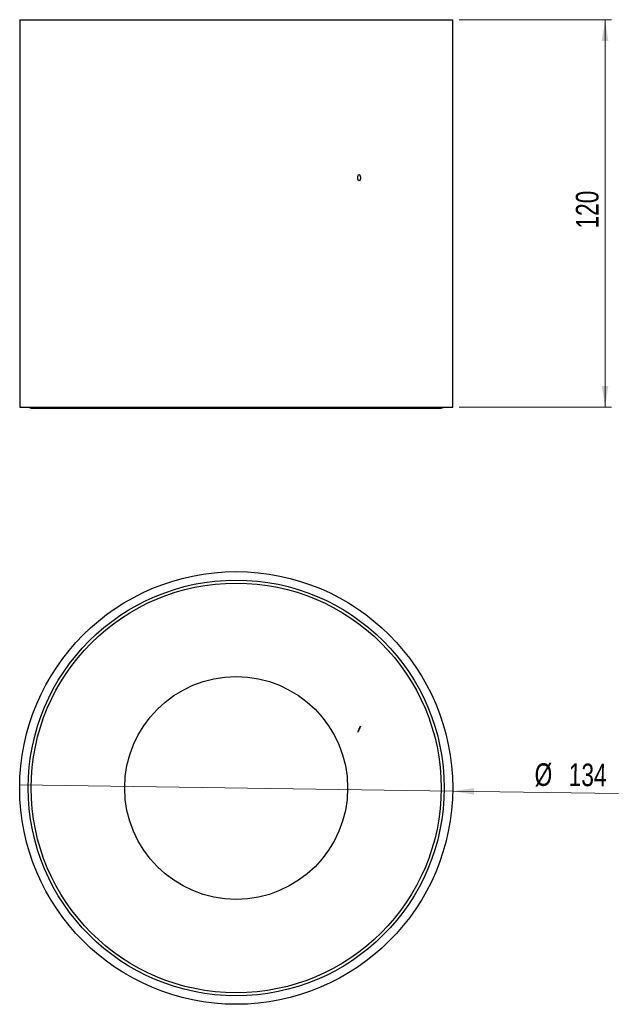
# Model space of a CAD drawing. Header units: millimetres. Extents: x 76 to 169, y 38 to 191.
import ezdxf

# ---------------------------------------------------------------- set-up
doc = ezdxf.new("R2010")
doc.units = ezdxf.units.MM
doc.styles.add('SLDTEXTSTYLE0', font='TXT', dxfattribs={"width": 0.75})
doc.dimstyles.new('SLDDIMSTYLE0', dxfattribs={"dimtxt": 3.5, "dimasz": 3.302, "dimexe": 0, "dimexo": 0.0625, "dimgap": 0.875, "dimtad": 1, "dimlfac": 2, "dimrnd": 1e-09, "dimzin": 12, "dimdsep": 46, "dimtxsty": 'SLDTEXTSTYLE0', "dimsah": 1, "dimcen": 0.09, "dimadec": 0, "dimazin": 3, "dimtfac": 1, "dimtofl": 0, "dimtmove": 0, "dimatfit": 3, "dimfxl": 0, "dimfrac": 2, "dimtolj": 1, "dimtzin": 12, "dimarcsym": 0})
doc.dimstyles.new('SLDDIMSTYLE1', dxfattribs={"dimtxt": 3.5, "dimasz": 3.302, "dimexe": 0, "dimexo": 0.0625, "dimgap": 0.875, "dimtad": 1, "dimlfac": 2, "dimrnd": 1e-09, "dimzin": 12, "dimdsep": 46, "dimtxsty": 'SLDTEXTSTYLE0', "dimblk1": 'NONE', "dimsah": 1, "dimcen": 0, "dimadec": 0, "dimazin": 3, "dimtfac": 1, "dimtmove": 0, "dimatfit": 3, "dimldrblk": 'NONE', "dimfxl": 0, "dimfrac": 2, "dimtolj": 1, "dimtzin": 12, "dimarcsym": 0})

# ---------------------------------------------------------------- blocks, each defined once
blk = doc.blocks.new('_D')
at = {"color": 7, "linetype": 'Continuous', "lineweight": 18}
for p, q in [((143.79, 190.75), (167.37, 190.75)), ((166.37, 130.75), (166.37, 190.75)), ((143.79, 130.75), (167.37, 130.75))]:
    blk.add_line(p, q, dxfattribs=at)
for points in [[(166.37, 190.75), (165.86, 187.45), (166.87, 187.45)], [(166.37, 130.75), (166.87, 134.05), (165.86, 134.05)]]:
    blk.add_solid(points, dxfattribs=at)
at = {"color": 7, "linetype": 'Continuous', "lineweight": 18, "insert": (161.85, 158.41), "char_height": 3.5, "attachment_point": 1, "rotation": 90, "style": 'SLDTEXTSTYLE0'}
blk.add_mtext('120', dxfattribs=at)
blk = doc.blocks.new('_D_1')
at = {"color": 7, "linetype": 'Continuous', "lineweight": 18}
for q in [(75.79, 72.27), (168.46, 70.93)]:
    blk.add_line((142.78, 71.3), q, dxfattribs=at)
blk.add_solid([(142.78, 71.3), (146.08, 70.74), (146.09, 71.76)], dxfattribs=at)
at = {"color": 7, "linetype": 'Continuous', "lineweight": 18, "char_height": 3.5, "attachment_point": 1, "rotation": 359.1678, "style": 'SLDTEXTSTYLE0'}
for s, insert in [('%%c', (155.49, 75.62)), ('134', (160.77, 75.6))]:
    blk.add_mtext(s, dxfattribs=dict(at, insert=insert))
blk = doc.blocks.new('_None')

msp = doc.modelspace()

# ---------------------------------------------------------------- linework, layer by layer
at = {"color": 7, "linetype": 'Continuous', "lineweight": 25}
for p, q in [((75.7856, 190.7501), (75.7856, 130.7501)), ((75.7856, 190.7501), (109.2856, 190.7501)), ((109.2856, 190.7501), (142.7856, 190.7501)), ((142.7856, 130.7501), (142.7856, 190.7501)), ((75.7856, 130.7501), (109.2856, 130.7501)), ((77.0956, 130.7501), (77.5645, 130.5766)), ((77.5645, 130.5766), (109.2856, 130.5766)), ((109.2856, 130.7501), (142.7856, 130.7501)), ((109.2856, 130.5766), (141.0067, 130.5766)), ((141.0067, 130.5766), (141.4756, 130.7501))]:
    msp.add_line(p, q, dxfattribs=at)
at = {"color": 7, "linetype": 'Continuous', "flags": 128}
for points in [[(128.4929, 166.532), (128.5153, 166.3448), (128.5056, 166.1508), (128.4653, 165.9797), (128.4006, 165.8575), (128.3214, 165.8028), (128.2397, 165.8239), (128.1679, 165.9176), (128.1169, 166.0696), (128.0946, 166.2569), (128.1043, 166.4508), (128.1446, 166.6219), (128.2092, 166.7442), (128.2885, 166.7989), (128.3702, 166.7778), (128.442, 166.6841), (128.4929, 166.532)], [(128.4929, 81.2838), (128.5153, 81.3338), (128.5056, 81.3151), (128.4653, 81.2304), (128.4006, 81.0928), (128.3214, 80.9232), (128.2397, 80.7473), (128.1679, 80.592), (128.1169, 80.4808), (128.0946, 80.4309), (128.1043, 80.4496), (128.1446, 80.5342), (128.2092, 80.6719), (128.2885, 80.8415), (128.3702, 81.0174), (128.442, 81.1727), (128.4929, 81.2838)]]:
    msp.add_lwpolyline(points, dxfattribs=at)
at = {"color": 7, "linetype": 'Continuous', "lineweight": 25}
for radius in [33.5, 32.19, 31.7211, 17.2478]:
    msp.add_circle((109.2856, 71.7852), radius, dxfattribs=at)

# ---------------------------------------------------------------- dimensions: what is measured, and where the dimension line sits
at = {"color": 7, "linetype": 'Continuous', "lineweight": 18}
dim = msp.add_linear_dim(base=(166.3666, 190.7501), p1=(142.7856, 130.7501), p2=(142.7856, 190.7501), angle=90, dimstyle='SLDDIMSTYLE0', dxfattribs=at)
dim.commit()
dim.dimension.update_dxf_attribs({"geometry": '_D', "text_midpoint": (166.3666, 162.2881), "dimtype": 160})
dim = msp.add_diameter_dim_2p(p1=(75.7891, 72.2717), p2=(142.7821, 71.2986), dimstyle='SLDDIMSTYLE1', dxfattribs=at)
dim.commit()
dim.dimension.update_dxf_attribs({"geometry": '_D_1', "text_midpoint": (162.0204, 71.0192), "dimtype": 163})

doc.saveas('drawing.dxf')
